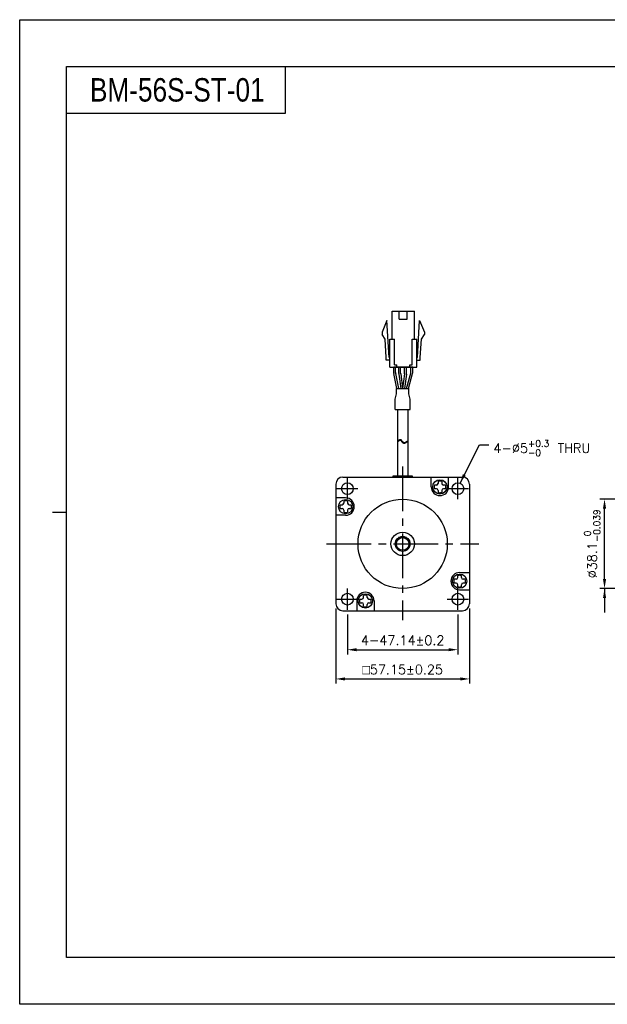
# Model space of a CAD drawing. Header units: millimetres. Extents: x 0 to 594, y 0 to 420.
# Tile 1 of 2: x 0 to 251, y 0 to 420. Entities that reach past the tile are written whole.
import ezdxf

# ---------------------------------------------------------------- set-up
doc = ezdxf.new("R2010")
doc.units = ezdxf.units.MM
doc.header["$PDSIZE"] = -1
doc.linetypes.add('CENTER2', pattern=[28.575, 19.05, -3.175, 3.175, -3.175])
doc.layers.add('\\M+5B4D6\\M+5CAB5\\M+5CFDF', color=7, linetype='Continuous', lineweight=25)
doc.styles.add('H', font='txt')
doc.styles.get("Standard").update_dxf_attribs({"font": 'txt.shx', "bigfont": 'whgtxt.shx'})
doc.dimstyles.new('ISO-25', dxfattribs={"dimtxt": 2.5, "dimasz": 2.5, "dimexe": 1.25, "dimexo": 0.625, "dimtad": 1, "dimtxsty": 'Standard', "dimcen": 2.5, "dimadec": 0, "dimazin": 0, "dimtfac": 1, "dimtmove": 0, "dimatfit": 3, "dimfxl": 0, "dimarcsym": 0})

# ---------------------------------------------------------------- blocks, each defined once
blk = doc.blocks.new('*D7')
at = {"color": 8, "lineweight": -2}
for p, q in [((139.85, 166.33), (139.85, 149.26)), ((186.99, 166.33), (186.99, 149.26)), ((143.85, 151.26), (182.99, 151.26))]:
    blk.add_line(p, q, dxfattribs=at)
at = {"color": 8}
for points in [[(143.85, 151.92), (143.85, 150.59), (139.85, 151.26)], [(182.99, 151.92), (182.99, 150.59), (186.99, 151.26)]]:
    blk.add_solid(points, dxfattribs=at)
at = {"layer": 'Defpoints', "color": 0}
for p in [(139.85, 168.33), (186.99, 168.33), (186.99, 151.26)]:
    blk.add_point(p, dxfattribs=at)
at = {"color": 3, "insert": (163.42, 155.26), "char_height": 4, "attachment_point": 5}
blk.add_mtext('\\A1;4-47.14±0.2', dxfattribs=at)
blk = doc.blocks.new('*D8')
at = {"color": 8, "lineweight": -2}
for p, q in [((301.53, 215.45), (247.57, 215.45)), ((249.57, 181.35), (249.57, 211.45)), ((301.53, 177.35), (247.57, 177.35))]:
    blk.add_line(p, q, dxfattribs=at)
at = {"color": 8}
for points in [[(248.91, 211.45), (250.24, 211.45), (249.57, 215.45)], [(248.91, 181.35), (250.24, 181.35), (249.57, 177.35)]]:
    blk.add_solid(points, dxfattribs=at)
at = {"layer": 'Defpoints', "color": 0}
for p in [(249.57, 215.45), (303.53, 215.45), (303.53, 177.35)]:
    blk.add_point(p, dxfattribs=at)
at = {"color": 3, "insert": (244.31, 196.4), "char_height": 4, "attachment_point": 5, "rotation": 90}
blk.add_mtext('\\A1;%%C38.1{\\H2.800000;\\S 0^ -0.039;}', dxfattribs=at)
blk = doc.blocks.new('*D13')
at = {"color": 8, "lineweight": -2}
for p, q in [((134.85, 168.89), (134.85, 136.79)), ((192, 168.9), (192, 136.79)), ((138.85, 138.79), (188, 138.79))]:
    blk.add_line(p, q, dxfattribs=at)
at = {"color": 8}
for points in [[(138.85, 139.46), (138.85, 138.12), (134.85, 138.79)], [(188, 139.46), (188, 138.12), (192, 138.79)]]:
    blk.add_solid(points, dxfattribs=at)
at = {"layer": 'Defpoints', "color": 0}
for p in [(134.85, 170.89), (192, 170.9), (192, 138.79)]:
    blk.add_point(p, dxfattribs=at)
at = {"color": 3, "insert": (163.42, 142.79), "char_height": 4, "attachment_point": 5}
blk.add_mtext('\\A1;{\\Famgdt|c129;o}57.15±0.25', dxfattribs=at)

msp = doc.modelspace()

# ---------------------------------------------------------------- linework, layer by layer
for p, q in [((113.2289, 400), (113.2289, 380)), ((113.2289, 380), (20, 380)), ((158.9314, 283.7107), (158.9314, 295.7107)), ((161.9814, 292.3107), (161.9814, 295.7107)), ((165.3814, 292.3107), (165.3814, 295.7107)), ((168.4314, 283.7107), (168.4314, 295.7107)), ((156.6814, 291.7107), (154.6814, 286.7107)), ((157.6314, 275.9107), (156.6814, 291.7107)), ((169.7314, 275.9107), (170.6814, 291.7107)), ((170.6814, 291.7107), (172.6814, 286.7107)), ((154.6814, 286.7107), (154.6814, 285.7107)), ((155.9585, 283.7386), (154.6814, 285.7107)), ((171.4042, 283.7386), (172.6814, 285.7107)), ((172.6814, 286.7107), (172.6814, 285.7107)), ((156.4335, 275.8386), (155.9585, 283.7386)), ((157.9314, 271.7107), (157.9314, 283.7107)), ((159.9314, 272.7107), (159.9314, 283.7107)), ((167.4314, 272.7107), (167.4314, 283.7107)), ((169.4314, 271.7107), (169.4314, 283.7107)), ((170.9292, 275.8386), (171.4042, 283.7386)), ((156.4314, 274.7107), (156.4314, 275.9107)), ((170.9314, 274.7107), (170.9314, 275.9107)), ((159.6251, 269.431), (159.6251, 271.7107)), ((167.7377, 271.7107), (159.6251, 271.7107)), ((160.9624, 262.7107), (159.6659, 269.029)), ((160.4251, 269.5122), (160.4251, 271.7107)), ((161.779, 262.7107), (160.4659, 269.1102)), ((160.9314, 271.7107), (160.9314, 272.7107)), ((165.0434, 262.7107), (166.8626, 269.1603)), ((165.8746, 262.7107), (167.6626, 269.0497)), ((166.4314, 271.7107), (166.4314, 272.7107)), ((166.9377, 269.7033), (166.9377, 271.7107)), ((167.7377, 269.5926), (167.7377, 271.7107)), ((161.2705, 253.7262), (161.2705, 225.4405)), ((165.5705, 253.7262), (165.5705, 225.4405)), ((161.2705, 240.3405), (161.9686, 240.8356)), ((161.2705, 240.0065), (161.9686, 240.5016)), ((161.9686, 240.8356), (162.2065, 240.939)), ((161.9686, 240.5016), (162.2065, 240.605)), ((162.2065, 240.939), (162.4307, 240.9522)), ((162.2065, 240.605), (162.4307, 240.6182)), ((162.4307, 240.9522), (162.5858, 240.8885)), ((162.4307, 240.6182), (162.5858, 240.5545)), ((162.5858, 240.8885), (162.7287, 240.771)), ((162.5858, 240.5545), (162.7287, 240.437)), ((162.7287, 240.771), (162.8651, 240.6154)), ((162.7287, 240.437), (162.8651, 240.2814)), ((162.8651, 240.6154), (163.0011, 240.4376)), ((162.8651, 240.2814), (163.0011, 240.1036)), ((163.0011, 240.4376), (163.1432, 240.2532)), ((163.0011, 240.1036), (163.1432, 239.9192)), ((163.1432, 240.2532), (163.3233, 240.0473)), ((163.1432, 239.9192), (163.3233, 239.7133)), ((163.3233, 240.0473), (163.5167, 239.8684)), ((163.3233, 239.7133), (163.5167, 239.5344)), ((163.5167, 239.8684), (163.7196, 239.7307)), ((163.5167, 239.5344), (163.7196, 239.3967)), ((163.7196, 239.7307), (163.9292, 239.6484)), ((163.9292, 239.6484), (164.142, 239.6357)), ((164.142, 239.6357), (164.3255, 239.6879)), ((164.3255, 239.6879), (165.5705, 240.3974)), ((164.3255, 239.3539), (165.5705, 240.0634)), ((163.7196, 239.3967), (163.9292, 239.3144)), ((163.9292, 239.3144), (164.142, 239.3017)), ((164.142, 239.3017), (164.3255, 239.3539)), ((175.6205, 220.7164), (175.6205, 224.8962)), ((178.5205, 223.085), (178.5205, 222.2164)), ((180.1205, 223.085), (180.1205, 222.2164)), ((183.0205, 220.7164), (183.0205, 224.8962)), ((177.8205, 221.5164), (176.952, 221.5164)), ((177.8205, 219.9164), (176.952, 219.9164)), ((178.5205, 219.2164), (178.5205, 218.3479)), ((180.1205, 219.2164), (180.1205, 218.3479)), ((181.689, 221.5164), (180.8205, 221.5164)), ((181.689, 219.9164), (180.8205, 219.9164)), ((139.1003, 215.9962), (134.9205, 215.9962)), ((138.3003, 214.6648), (138.3003, 213.7962)), ((139.9003, 214.6648), (139.9003, 213.7962)), ((136.7318, 213.0962), (137.6003, 213.0962)), ((136.7318, 211.4962), (137.6003, 211.4962)), ((138.3003, 210.7962), (138.3003, 209.9277)), ((139.9003, 210.7962), (139.9003, 209.9277)), ((140.6003, 213.0962), (141.4689, 213.0962)), ((140.6003, 211.4962), (141.4689, 211.4962)), ((139.1003, 208.5962), (134.9205, 208.5962)), ((165.1308, 199.0712), (161.7102, 199.0712)), ((186.2407, 181.2962), (185.3721, 181.2962)), ((186.9407, 181.9962), (186.9407, 182.8648)), ((187.7407, 184.1962), (191.9205, 184.1962)), ((188.5407, 181.9962), (188.5407, 182.8648)), ((190.1092, 181.2962), (189.2407, 181.2962)), ((186.2407, 179.6962), (185.3721, 179.6962)), ((186.9407, 178.1277), (186.9407, 178.9962)), ((187.7407, 176.7962), (191.9205, 176.7962)), ((188.5407, 178.1277), (188.5407, 178.9962)), ((190.1092, 179.6962), (189.2407, 179.6962)), ((145.152, 172.8761), (146.0205, 172.8761)), ((146.7205, 173.5761), (146.7205, 174.4446)), ((148.3205, 173.5761), (148.3205, 174.4446)), ((149.0205, 172.8761), (149.889, 172.8761)), ((143.8205, 172.0761), (143.8205, 167.8962)), ((145.152, 171.2761), (146.0205, 171.2761)), ((146.7205, 169.7075), (146.7205, 170.5761)), ((148.3205, 169.7075), (148.3205, 170.5761)), ((149.0205, 171.2761), (149.889, 171.2761)), ((151.2205, 172.0761), (151.2205, 167.8962))]:
    msp.add_line(p, q)
at = {"color": 0}
for p, q in [((161.7612, 269.1161), (161.7612, 271.7107)), ((161.7787, 268.8526), (162.5951, 262.7107)), ((162.5612, 269.1691), (162.5612, 271.7107)), ((162.5787, 268.9055), (163.4022, 262.7107)), ((164.2438, 268.9055), (163.4203, 262.7107)), ((165.0438, 268.8526), (164.2274, 262.7107)), ((164.2612, 269.1691), (164.2612, 271.7107)), ((165.0612, 269.1161), (165.0612, 271.7107)), ((160.2006, 258.1374), (160.8207, 260.462)), ((160.8207, 262.7107), (166.02, 262.7107)), ((160.8207, 260.462), (160.8207, 262.7107)), ((166.02, 260.462), (166.02, 262.7107)), ((166.6404, 258.136), (166.02, 260.462)), ((160.2006, 253.7262), (160.2006, 258.1374)), ((166.6404, 253.7262), (166.6404, 258.136)), ((160.2006, 253.7262), (166.6404, 253.7262))]:
    msp.add_line(p, q, dxfattribs=at)
at = {"color": 1, "linetype": 'CENTER2'}
for p, q in [((163.4205, 229.4405), (163.4205, 163.8962)), ((139.8505, 215.4662), (139.8505, 224.4662)), ((186.9905, 215.4662), (186.9905, 224.4662)), ((135.3505, 219.9662), (144.3505, 219.9662)), ((182.4905, 219.9662), (191.4905, 219.9662)), ((130.9205, 196.3962), (195.9205, 196.3962)), ((139.8505, 168.3262), (139.8505, 177.3262)), ((186.9905, 168.3262), (186.9905, 177.3262)), ((135.3505, 172.8262), (144.3505, 172.8262)), ((182.4905, 172.8262), (191.4905, 172.8262))]:
    msp.add_line(p, q, dxfattribs=at)
at = {"ltscale": 0.3}
for p, q in [((137.9205, 224.8962), (188.9205, 224.8962)), ((134.9205, 221.8962), (134.9205, 170.8962)), ((191.9205, 221.8962), (191.9205, 170.8962)), ((137.9205, 167.8962), (188.9205, 167.8962))]:
    msp.add_line(p, q, dxfattribs=at)
at = {"color": 4}
msp.add_line((14, 210), (20, 210), dxfattribs=at)
at = {"color": 6}
msp.add_lwpolyline([(0, 420), (594, 420), (594, 0), (0, 0)], close=True, dxfattribs=at)
at = {"color": 4}
msp.add_lwpolyline([(20, 400), (574, 400), (574, 20), (20, 20)], close=True, dxfattribs=at)
for points in [[(158.9314, 295.7107), (168.4314, 295.7107)], [(161.9814, 292.3107), (165.3814, 292.3107)], [(157.9314, 283.7107), (159.9314, 283.7107)], [(167.4314, 283.7107), (169.4314, 283.7107)], [(157.9314, 274.7107), (156.4314, 274.7107)], [(157.9314, 274.7107), (156.4314, 274.7107)], [(157.9314, 275.9107), (157.6314, 275.9107)], [(169.4314, 275.9107), (169.7314, 275.9107)], [(169.4314, 274.7107), (170.9314, 274.7107)], [(169.4314, 274.7107), (170.9314, 274.7107)], [(157.9314, 271.7107), (169.4314, 271.7107)], [(159.9314, 272.7107), (160.9314, 272.7107)], [(166.4314, 272.7107), (167.4314, 272.7107)]]:
    msp.add_lwpolyline(points)
for centre, radius in [((179.3205, 220.7164), 3.0521), ((139.8505, 219.9662), 2.5), ((186.9905, 219.9662), 2.5), ((139.1003, 212.2962), 3.0521), ((163.4205, 196.3962), 19.05), ((163.4205, 196.3962), 5), ((163.4205, 196.3962), 3.175), ((163.4205, 196.3962), 2.6898), ((187.7407, 180.4962), 3.0521), ((139.8505, 172.8262), 2.5), ((147.5205, 172.0761), 3.0521), ((186.9905, 172.8262), 2.5)]:
    msp.add_circle(centre, radius)
for centre, radius, start, end in [((161.6251, 269.431), 2, 180, 191.595436), ((162.4251, 269.5122), 2, 180, 191.595436), ((164.9377, 269.7033), 2, 344.249037, 0), ((165.7377, 269.5926), 2, 344.249037, 0), ((179.3205, 220.7164), 2.5, 71.337147, 108.662997), ((179.3205, 220.7164), 3.7, 180, 0), ((179.3205, 220.7164), 2.5, 161.337032, 198.662882), ((177.8205, 222.2164), 0.7, 270, 0), ((177.8205, 219.2164), 0.7, 0, 90), ((180.8205, 222.2164), 0.7, 180, 270), ((180.8205, 219.2164), 0.7, 90, 180), ((179.3205, 220.7164), 2.5, 341.337118, 18.662968), ((139.1003, 212.2963), 2.5, 71.337118, 108.662968), ((139.1003, 212.2962), 3.7, 270, 90), ((179.3205, 220.7164), 2.5, 251.337003, 288.662853), ((139.1003, 212.2963), 2.5, 161.337147, 198.662997), ((137.6003, 213.7962), 0.7, 270, 0), ((137.6003, 210.7962), 0.7, 0, 90), ((140.6003, 213.7962), 0.7, 180, 270), ((140.6003, 210.7962), 0.7, 90, 180), ((139.1003, 212.2963), 2.5, 341.337003, 18.662853), ((139.1003, 212.2963), 2.5, 251.337032, 288.662882), ((187.7407, 180.4962), 3.7, 90, 270), ((187.7407, 180.4962), 2.5, 161.337003, 198.662853), ((186.2407, 181.9962), 0.7, 270, 0), ((187.7407, 180.4962), 2.5, 71.337032, 108.662882), ((189.2407, 181.9962), 0.7, 180, 270), ((187.7407, 180.4962), 2.5, 341.337147, 18.662997), ((186.2407, 178.9962), 0.7, 0, 90), ((187.7407, 180.4962), 2.5, 251.337118, 288.662968), ((189.2407, 178.9962), 0.7, 90, 180), ((147.5205, 172.0761), 3.7, 0, 180), ((147.5205, 172.0761), 2.5, 161.337118, 198.662968), ((146.0205, 173.5761), 0.7, 270, 0), ((147.5205, 172.0761), 2.5, 71.337003, 108.662853), ((149.0205, 173.5761), 0.7, 180, 270), ((147.5205, 172.0761), 2.5, 341.337032, 18.662882), ((146.0205, 170.5761), 0.7, 0, 90), ((147.5205, 172.0761), 2.5, 251.337147, 288.662997), ((149.0205, 170.5761), 0.7, 90, 180)]:
    msp.add_arc(centre, radius, start, end)
at = {"color": 0}
for centre, start, end in [((163.7612, 269.1161), 180, 187.571875), ((164.5612, 269.1691), 180, 187.571875), ((162.2612, 269.1691), 352.428125, 0), ((163.0612, 269.1161), 352.428125, 0)]:
    msp.add_arc(centre, 2, start, end, dxfattribs=at)
at = {"ltscale": 0.3}
for centre, start, end in [((137.9205, 221.8962), 90, 180), ((188.9205, 221.8962), 0, 90), ((137.9205, 170.8962), 180, 270), ((188.9205, 170.8962), 270, 0)]:
    msp.add_arc(centre, 3, start, end, dxfattribs=at)
at = {"layer": '\\M+5B4D6\\M+5CAB5\\M+5CFDF'}
for p, q in [((159.4198, 225.4405), (167.4212, 225.4405)), ((159.4198, 224.8962), (159.4198, 225.4405)), ((167.4212, 225.4405), (167.4212, 224.8962))]:
    msp.add_line(p, q, dxfattribs=at)

# ---------------------------------------------------------------- texts
at = {"insert": (30, 390), "char_height": 10, "attachment_point": 4, "style": 'H'}
msp.add_mtext_dynamic_manual_height_columns('{\\fArial|b0|i0|c0|p34;\\W0.8;BM-56S-ST-01}', width=125.985451, gutter_width=12.5, heights=[0], dxfattribs=at)
at = {"color": 3, "insert": (202.1655, 240.5906), "char_height": 4, "attachment_point": 1}
msp.add_mtext('\\A1;4-%%C5{\\H0.7x;\\S+0.3^ -0;} THRU', dxfattribs=at)

# ---------------------------------------------------------------- dimensions: what is measured, and where the dimension line sits
dim = msp.add_linear_dim(base=(249.5736, 215.4462), p1=(303.5329, 177.3462), p2=(303.5329, 215.4462), angle=90, text='%%C<>', dimstyle='ISO-25', override={"dimscale": 2, "dimtxt": 2, "dimasz": 2, "dimexe": 1, "dimexo": 1, "dimgap": 1, "dimdec": 3, "dimzin": 9, "dimdsep": 46, "dimcen": 0, "dimclrd": 8, "dimclre": 8, "dimclrt": 3, "dimadec": 3, "dimazin": 2, "dimtol": 1, "dimtm": 0.039, "dimtfac": 0.7, "dimtdec": 3, "dimfxl": 0.6, "dimtolj": 1, "dimtzin": 9, "dimarcsym": 1})
dim.commit()
dim.dimension.update_dxf_attribs({"geometry": '*D8', "text_midpoint": (249.5736, 196.3962), "dimtype": 160})
for base, p1, p2, text, override, picture, middle in [((191.9955, 138.7915), (134.8455, 170.8945), (191.9955, 170.8986), '{\\Famgdt|c129;o}<>', {"dimscale": 2, "dimtxt": 2, "dimasz": 2, "dimexe": 1, "dimexo": 1, "dimgap": 1, "dimdec": 3, "dimzin": 9, "dimdsep": 46, "dimcen": 0, "dimclrd": 8, "dimclre": 8, "dimclrt": 3, "dimadec": 3, "dimazin": 2, "dimtol": 1, "dimtp": 0.25, "dimtm": 0.25, "dimtdec": 3, "dimfxl": 0.6, "dimtolj": 1, "dimtzin": 9, "dimarcsym": 1}, '*D13', (163.4205, 142.7915)), ((186.9905, 151.2573), (139.8505, 168.3262), (186.9905, 168.3262), '4-<>', {"dimscale": 2, "dimtxt": 2, "dimasz": 2, "dimexe": 1, "dimexo": 1, "dimgap": 1, "dimdec": 3, "dimzin": 9, "dimdsep": 46, "dimcen": 0, "dimclrd": 8, "dimclre": 8, "dimclrt": 3, "dimadec": 3, "dimazin": 2, "dimtol": 1, "dimtp": 0.2, "dimtm": 0.2, "dimtdec": 3, "dimfxl": 0.6, "dimtolj": 1, "dimtzin": 9, "dimarcsym": 1}, '*D7', (163.4205, 155.2573))]:
    dim = msp.add_linear_dim(base=base, p1=p1, p2=p2, text=text, dimstyle='ISO-25', override=override)
    dim.commit()
    dim.dimension.update_dxf_attribs({"geometry": picture, "text_midpoint": middle})

# ---------------------------------------------------------------- leaders
at = {"annotation_type": 0, "has_hookline": 1, "hookline_direction": 0, "text_width": 42.1167}
msp.add_leader([(187.9123, 222.2901), (196.1655, 238.5906), (200.1655, 238.5906)], dimstyle='ISO-25', override={"dimscale": 2, "dimtxt": 2, "dimasz": 2, "dimexe": 1, "dimexo": 1, "dimgap": 1, "dimtad": 0, "dimdec": 3, "dimzin": 9, "dimdsep": 46, "dimcen": 0, "dimclrd": 8, "dimclre": 8, "dimclrt": 3, "dimadec": 3, "dimazin": 2, "dimtdec": 3, "dimfxl": 0.6, "dimtolj": 1, "dimtzin": 1, "dimarcsym": 1}, dxfattribs=at)
msp.add_leader([(249.5736, 177.3462), (249.5736, 167.0964)], dimstyle='ISO-25', override={"dimscale": 2, "dimtxt": 2, "dimasz": 2, "dimexe": 1, "dimexo": 1, "dimgap": 1, "dimtad": 0, "dimdec": 3, "dimzin": 9, "dimdsep": 46, "dimcen": 0, "dimclrd": 8, "dimclre": 8, "dimclrt": 3, "dimadec": 3, "dimazin": 2, "dimtdec": 3, "dimfxl": 0.6, "dimtolj": 1, "dimtzin": 1, "dimarcsym": 1})

doc.saveas('drawing.dxf')
